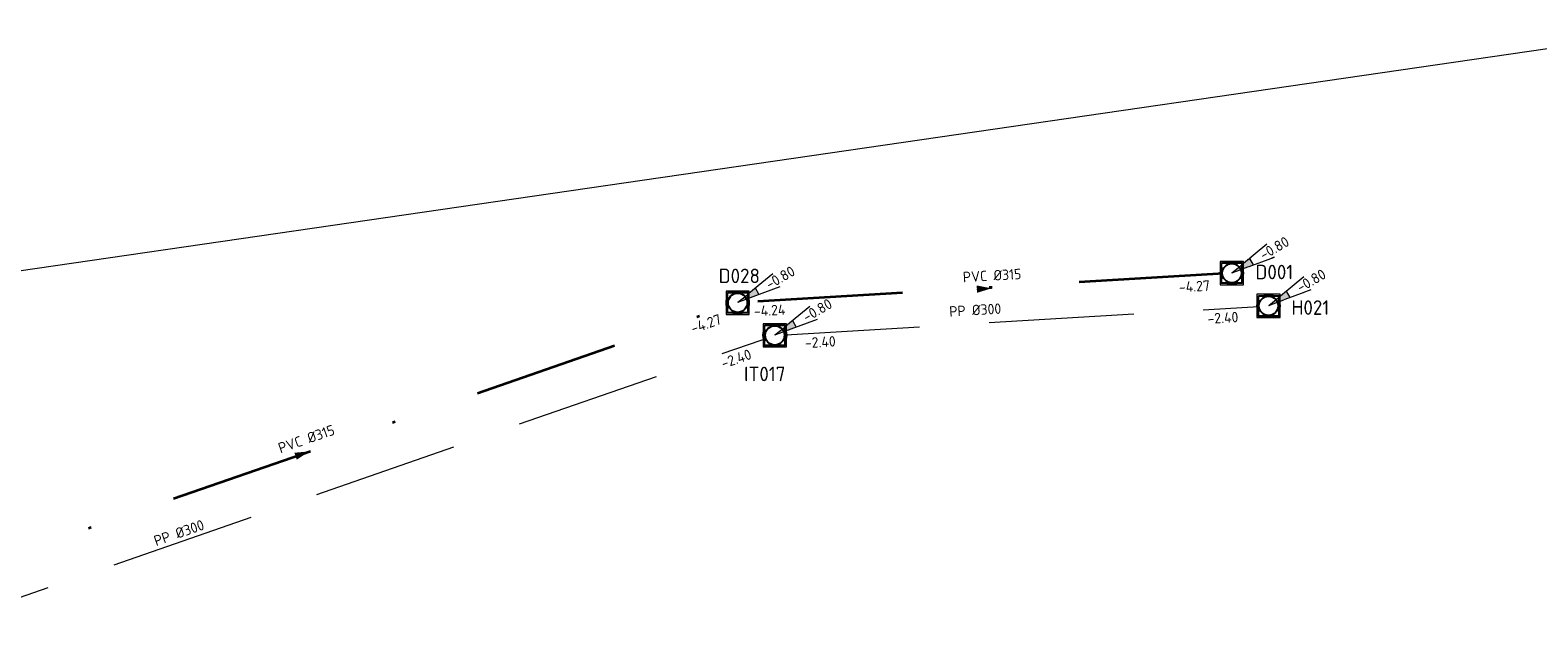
# Model space of a CAD drawing. Header units: metres. Extents: x 114894 to 115585, y 426496 to 426850.
# Tile 20 of 27: x 115237 to 115288, y 426622 to 426643. Entities that reach past the tile are written whole.
import ezdxf
from ezdxf.enums import TextEntityAlignment as Align
from ezdxf.lldxf.tags import DXFTag

# ---------------------------------------------------------------- set-up
doc = ezdxf.new("R2010")
doc.units = ezdxf.units.M
doc.header["$MEASUREMENT"] = 0
doc.linetypes.add('RI-DWA-SO', pattern=[11, 5, -3, 0, -3])
doc.linetypes.add('RI-HWA-SO', pattern=[7.4, 5, -2.4])
for name, color, linetype, lineweight in [('B-WE-RI-DWA_RIOOLPUT-OPHOOGTEBRENGEN-S-200', 253, 'Continuous', 18), ('B-WE-RI-DWA_RIOOLPUT_INSPECTIEPUT_REINIGENDEPUT-S-200', 253, 'Continuous', 18), ('B-WE-RI-DWA_STROMINGSRICHTING-S-200', 253, 'Continuous', 18), ('B-WE-RI-DWA_TRANSPORTLEIDING_PVC_315-G', 253, 'RI-DWA-SO', 35), ('B-WE-RI-HWA_RIOOLPUT-OPHOOGTEBRENGEN-S-200', 253, 'Continuous', 18), ('B-WE-RI-HWA_RIOOLPUT_INSPECTIEPUT-S-200', 253, 'Continuous', 18), ('B-WE-RI-HWA_TRANSPORTLEIDING_PP_300-G', 253, 'RI-HWA-SO', 18), ('B-WE-RI-PERSLEIDING-G', 253, 'RI-PERS-SO', 18), ('B-WE-RI-PUT-T35', 253, 'Continuous', 35), ('N01-WE-RI-HWA_RIOOLPUT_INSPECTIEPUT-S-200', 150, 'Continuous', 25)]:
    doc.layers.add(name, color=color, linetype=linetype, lineweight=lineweight)
doc.styles.add('NLCS-ISO', font='NLCS-ISO.ttf')
doc.styles.add('NLCS-ISO-M200-T25', font='NLCS-ISO.ttf')
doc.styles.get("Standard").update_dxf_attribs({"font": 'arial.ttf'})
tags = doc.linetypes.add('RI-PERS-SO', pattern='A,7,-2,["P",Standard,S=1.8,R=0,X=-0.5,Y=-0.9],-2,7,-2,[102,NLCS.shx,S=1,R=180,X=0,Y=0],-2', length=22).pattern_tags.tags
tags[6] = DXFTag(74, 10)

# ---------------------------------------------------------------- blocks, each defined once
blk = doc.blocks.new('SRI-PUT_OPHOOGTEBRENGEN_NIEUW-SO')
blk.add_wipeout([(-1.76, 1.74), (1.74, 1.74), (1.74, -1.76), (-1.76, -1.76)])
at = {"color": 0, "lineweight": -3}
blk.add_lwpolyline([(-1.76, 1.74), (1.74, 1.74), (1.74, -1.76), (-1.76, -1.76)], close=True, dxfattribs=at)
blk.add_circle((-0.01, -0.01), 1.66, dxfattribs=at)
blk = doc.blocks.new('SRI-PUT_ITR_01-SO')
for centre, radius in [((0, 0), 2), ((-1.75, 0.25), 0.004), ((-1.5, 0.75), 0.004), ((-1.25, 1.25), 0.004), ((-1.25, 0.25), 0.004), ((-1, 0.75), 0.004), ((-0.75, 1.25), 0.004), ((-0.75, 0.25), 0.004), ((-0.5, 1.75), 0.004), ((-0.5, 0.75), 0.004), ((-0.25, 1.25), 0.004), ((-0.25, 0.25), 0.004), ((0, 1.75), 0.004), ((0, 0.75), 0.004), ((0.25, 1.25), 0.004), ((0.25, 0.25), 0.004), ((0.5, 1.75), 0.004), ((0.5, 0.75), 0.004), ((0.75, 1.25), 0.004), ((0.75, 0.25), 0.004), ((1, 0.75), 0.004), ((1.25, 1.25), 0.004), ((1.25, 0.25), 0.004), ((1.5, 0.75), 0.004), ((1.75, 0.25), 0.004), ((-1.75, -0.75), 0.004), ((-1.5, -0.25), 0.004), ((-1.5, -1.25), 0.004), ((-1.25, -0.75), 0.004), ((-1, -0.25), 0.004), ((-1, -1.25), 0.004), ((-0.75, -0.75), 0.004), ((-0.75, -1.75), 0.004), ((-0.5, -0.25), 0.004), ((-0.5, -1.25), 0.004), ((-0.25, -0.75), 0.004), ((-0.25, -1.75), 0.004), ((0, -0.25), 0.004), ((0, -1.25), 0.004), ((0.25, -0.75), 0.004), ((0.25, -1.75), 0.004), ((0.5, -0.25), 0.004), ((0.5, -1.25), 0.004), ((0.75, -0.75), 0.004), ((0.75, -1.75), 0.004), ((1, -0.25), 0.004), ((1, -1.25), 0.004), ((1.25, -0.75), 0.004), ((1.5, -0.25), 0.004), ((1.5, -1.25), 0.004), ((1.75, -0.75), 0.004)]:
    blk.add_circle(centre, radius)
blk = doc.blocks.new('*U82')
at = {"color": 0, "transparency": 33554687}
blk.add_line((-0.2, 1.24), (0.2, -1.24), dxfattribs=at)
blk.add_solid([(0.2, -1.24), (-0.82, 1.15), (0.42, 1.34)], dxfattribs=at)
at = {"color": 0, "transparency": 33554687, "style": 'NLCS-ISO'}
for tag, p in [('BOB_LINKS', (-13.27, 72.84)), ('RIOOLINFO', (2.41, -1.11)), ('BOB_RECHTS', (9.91, -72.42))]:
    blk.add_attdef(tag, text='', height=1.8, rotation=279.0648, dxfattribs=at).set_placement(p, align=Align.MIDDLE_CENTER)
blk = doc.blocks.new('*U84')
at = {"color": 0, "transparency": 33554687}
blk.add_line((0.15, 1.25), (-0.15, -1.25), dxfattribs=at)
blk.add_solid([(-0.15, -1.25), (-0.48, 1.33), (0.78, 1.18)], dxfattribs=at)
at = {"color": 0, "transparency": 33554687, "style": 'NLCS-ISO'}
for tag, p in [('BOB_LINKS', (2.8, 37.08)), ('RIOOLINFO', (2.01, -1.73)), ('BOB_RECHTS', (-5.92, -35.75))]:
    blk.add_attdef(tag, text='', height=1.8, rotation=263.1737, dxfattribs=at).set_placement(p, align=Align.MIDDLE_CENTER)
blk = doc.blocks.new('*U86')
at = {"color": 0, "transparency": 33554687, "style": 'NLCS-ISO'}
for tag, p in [('BOB_RECHTS', (68.08, 20.88)), ('RIOOLINFO', (-28.91, -7.98)), ('BOB_LINKS', (-66.92, -23.92))]:
    blk.add_attdef(tag, text='', height=1.8, rotation=18.3595, dxfattribs=at).set_placement(p, align=Align.MIDDLE_CENTER)
blk = doc.blocks.new('*U77')
at = {"color": 0, "transparency": 33554687, "style": 'NLCS-ISO'}
for tag, p in [('RIOOLINFO', (-8.35, 1.89)), ('BOB_RECHTS', (34.88, 0)), ('BOB_LINKS', (-34.59, -3.25))]:
    blk.add_attdef(tag, text='', height=1.8, rotation=2.675, dxfattribs=at).set_placement(p, align=Align.MIDDLE_CENTER)
blk = doc.blocks.new('B-SRI-PUT_DWA-SO')
for p, q in [((-2, 0), (2, 0)), ((0, -2), (0, 2))]:
    blk.add_line(p, q)
blk.add_lwpolyline([(-2, -2), (2, -2), (2, 2), (-2, 2)], close=True)
blk.add_circle((0, 0), 2)
blk = doc.blocks.new('SRI-PUTDEKSELHOOGTE-SO')
h = blk.add_hatch(color=256)
h.dxf.hatch_style = 1
h.paths.add_polyline_path([(3.02, 2.49), (0, 0), (3.66, 1.37)])
for p, q in [((0, 0), (6.04, 4.97)), ((0, 0), (7.32, 2.74)), ((3.02, 2.49), (3.66, 1.37))]:
    blk.add_line(p, q)
at = {"style": 'NLCS-ISO'}
blk.add_attdef('PUTHGT', text='', height=1.8, rotation=30, dxfattribs=at).set_placement((5.02, 2.93), align=Align.MIDDLE_LEFT)
blk = doc.blocks.new('B-SRI-PUT_HWA-SO')
at = {"flags": 128}
blk.add_lwpolyline([(-2, -2), (2, -2), (2, 2), (-2, 2)], close=True, dxfattribs=at)
blk.add_circle((0, 0), 2)

msp = doc.modelspace()

# ---------------------------------------------------------------- linework, layer by layer
at = {"layer": 'B-WE-RI-DWA_TRANSPORTLEIDING_PVC_315-G', "transparency": 33554687, "flags": 128}
for points in [[(115277.664, 426634.417), (115260.904, 426633.415)], [(115230.956, 426623.03), (115260.904, 426633.415)]]:
    msp.add_lwpolyline(points, dxfattribs=at)
at = {"layer": 'B-WE-RI-HWA_TRANSPORTLEIDING_PP_300-G', "transparency": 33554687}
for points in [[(115262.183, 426632.29), (115279.052, 426633.298)], [(115232.405, 426621.964), (115262.183, 426632.29)]]:
    msp.add_lwpolyline(points, dxfattribs=at)
at = {"layer": 'B-WE-RI-PERSLEIDING-G', "transparency": 33554687}
msp.add_lwpolyline([(115293.252, 426642.802), (115223.381, 426632.657), (115201.091, 426630.371), (115102.214, 426624.512)], dxfattribs=at)

# ---------------------------------------------------------------- block references
at = {"layer": 'B-WE-RI-DWA_RIOOLPUT_INSPECTIEPUT_REINIGENDEPUT-S-200', "transparency": 33554687, "xscale": 0.2, "yscale": 0.2, "zscale": 0.2}
for p in [(115277.942, 426634.433), (115260.902, 426633.413)]:
    msp.add_blockref('B-SRI-PUT_DWA-SO', p, dxfattribs=at)
at = {"layer": 'B-WE-RI-DWA_STROMINGSRICHTING-S-200', "transparency": 33554687}
ref = msp.add_blockref('*U84', (115269.403, 426633.896), dxfattribs=dict(at, xscale=0.2000000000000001, yscale=0.2000000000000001, zscale=0.2000000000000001, rotation=100.0614679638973))
ref.add_attrib('RIOOLINFO', 'PVC %%c315', dxfattribs={"layer": '0', "color": 0, "height": 0.36, "rotation": 3.2351, "style": 'NLCS-ISO'}).set_placement((115269.674, 426634.352), align=Align.MIDDLE_CENTER)
ref.add_attrib('BOB_LINKS', '-4.24', dxfattribs={"layer": '0', "color": 0, "height": 0.36, "rotation": 3.2351, "style": 'NLCS-ISO'}).set_placement((115262.004, 426633.151), align=Align.MIDDLE_CENTER)
ref.add_attrib('BOB_RECHTS', '-4.27', dxfattribs={"layer": '0', "color": 0, "height": 0.36, "rotation": 3.2351, "style": 'NLCS-ISO'}).set_placement((115276.651, 426633.979), align=Align.MIDDLE_CENTER)
ref = msp.add_blockref('*U82', (115245.895, 426628.21), dxfattribs=dict(at, xscale=0.2000000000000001, yscale=0.2000000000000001, zscale=0.2000000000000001, rotation=100.0614679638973))
ref.add_attrib('RIOOLINFO', 'PVC %%c315', dxfattribs={"layer": '0', "color": 0, "height": 0.36, "rotation": 19.1263, "style": 'NLCS-ISO'}).set_placement((115246.03, 426628.723), align=Align.MIDDLE_CENTER)
ref.add_attrib('BOB_LINKS', '-4.17', dxfattribs={"layer": '0', "color": 0, "height": 0.36, "rotation": 19.1263, "style": 'NLCS-ISO'}).set_placement((115232.015, 426623.052), align=Align.MIDDLE_CENTER)
ref.add_attrib('BOB_RECHTS', '-4.27', dxfattribs={"layer": '0', "color": 0, "height": 0.36, "rotation": 19.1263, "style": 'NLCS-ISO'}).set_placement((115259.81, 426632.691), align=Align.MIDDLE_CENTER)
ref = msp.add_blockref('*U77', (115270.658, 426632.801), dxfattribs=dict(at, xscale=0.2, yscale=0.2, zscale=0.2, rotation=0.7646294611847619))
ref.add_attrib('RIOOLINFO', ' PP %%c300', dxfattribs={"layer": '0', "color": 0, "height": 0.36, "rotation": 3.4396, "style": 'NLCS-ISO'}).set_placement((115268.984, 426633.156), align=Align.MIDDLE_CENTER)
ref.add_attrib('BOB_LINKS', '-2.40', dxfattribs={"layer": '0', "color": 0, "height": 0.36, "rotation": 3.4396, "style": 'NLCS-ISO'}).set_placement((115263.75, 426632.059), align=Align.MIDDLE_CENTER)
ref.add_attrib('BOB_RECHTS', '-2.40', dxfattribs={"layer": '0', "color": 0, "height": 0.36, "rotation": 3.4396, "style": 'NLCS-ISO'}).set_placement((115277.633, 426632.894), align=Align.MIDDLE_CENTER)
ref = msp.add_blockref('*U86', (115247.294, 426627.127), dxfattribs=dict(at, xscale=0.2, yscale=0.2, zscale=0.2, rotation=0.7646294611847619))
ref.add_attrib('RIOOLINFO', ' PP %%c300', dxfattribs={"layer": '0', "color": 0, "height": 0.36, "rotation": 19.1242, "style": 'NLCS-ISO'}).set_placement((115241.534, 426625.454), align=Align.MIDDLE_CENTER)
ref.add_attrib('BOB_LINKS', '-2.40', dxfattribs={"layer": '0', "color": 0, "height": 0.36, "rotation": 19.1242, "style": 'NLCS-ISO'}).set_placement((115233.975, 426622.164), align=Align.MIDDLE_CENTER)
ref.add_attrib('BOB_RECHTS', '-2.40', dxfattribs={"layer": '0', "color": 0, "height": 0.36, "rotation": 19.1242, "style": 'NLCS-ISO'}).set_placement((115260.852, 426631.484), align=Align.MIDDLE_CENTER)
at = {"layer": 'B-WE-RI-HWA_RIOOLPUT_INSPECTIEPUT-S-200', "transparency": 33554687, "xscale": 0.2, "yscale": 0.2, "zscale": 0.2}
msp.add_blockref('B-SRI-PUT_HWA-SO', (115262.184, 426632.291), dxfattribs=at)
at = {"layer": 'N01-WE-RI-HWA_RIOOLPUT_INSPECTIEPUT-S-200', "transparency": 33554687, "xscale": 0.2, "yscale": 0.2, "zscale": 0.2, "rotation": 3.691019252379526}
msp.add_blockref('SRI-PUT_ITR_01-SO', (115262.184, 426632.292), dxfattribs=at)

# ---------------------------------------------------------------- next in the draw order: block references
at = {"layer": 'B-WE-RI-DWA_RIOOLPUT-OPHOOGTEBRENGEN-S-200', "linetype": 'ByBlock', "transparency": 33554687, "xscale": 0.2000000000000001, "yscale": 0.2000000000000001, "zscale": 0.2000000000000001}
msp.add_blockref('SRI-PUT_OPHOOGTEBRENGEN_NIEUW-SO', (115277.943, 426634.435), dxfattribs=at)
at = {"layer": 'B-WE-RI-HWA_RIOOLPUT-OPHOOGTEBRENGEN-S-200', "linetype": 'ByBlock', "transparency": 33554687, "xscale": 0.2000000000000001, "yscale": 0.2000000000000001, "zscale": 0.2000000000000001}
msp.add_blockref('SRI-PUT_OPHOOGTEBRENGEN_NIEUW-SO', (115262.184, 426632.292), dxfattribs=at)

# ---------------------------------------------------------------- next in the draw order: texts
at = {"layer": 'B-WE-RI-PUT-T35', "transparency": 33554661, "char_height": 0.5, "attachment_point": 1, "style": 'NLCS-ISO-M200-T25', "bg_fill": 2}
for s, insert in [('D028', (115260.247, 426634.588)), ('IT017', (115261.12, 426631.211))]:
    msp.add_mtext_dynamic_manual_height_columns(s, width=0.75769, gutter_width=3.5, heights=[0.7], dxfattribs=dict(at, insert=insert))

# ---------------------------------------------------------------- next in the draw order: block references
at = {"layer": 'B-WE-RI-DWA_RIOOLPUT-OPHOOGTEBRENGEN-S-200', "linetype": 'ByBlock', "transparency": 33554687, "xscale": 0.2000000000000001, "yscale": 0.2000000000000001, "zscale": 0.2000000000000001}
msp.add_blockref('SRI-PUT_OPHOOGTEBRENGEN_NIEUW-SO', (115260.904, 426633.415), dxfattribs=at)
at = {"layer": 'B-WE-RI-DWA_RIOOLPUT-OPHOOGTEBRENGEN-S-200', "linetype": 'ByBlock', "transparency": 33554687, "xscale": 0.2, "yscale": 0.2, "zscale": 0.2}
msp.add_blockref('SRI-PUTDEKSELHOOGTE-SO', (115262.185, 426632.304), dxfattribs=at).add_auto_attribs({'PUTHGT': '-0.80'})

# ---------------------------------------------------------------- next in the draw order: texts
at = {"layer": 'B-WE-RI-PUT-T35', "transparency": 33554661, "insert": (115278.756, 426634.722), "char_height": 0.5, "attachment_point": 1, "style": 'NLCS-ISO-M200-T25', "bg_fill": 2}
msp.add_mtext_dynamic_manual_height_columns('D001', width=0.75769, gutter_width=3.5, heights=[0.7], dxfattribs=at)

# ---------------------------------------------------------------- next in the draw order: block references
at = {"layer": 'B-WE-RI-DWA_RIOOLPUT-OPHOOGTEBRENGEN-S-200', "linetype": 'ByBlock', "transparency": 33554687, "xscale": 0.2, "yscale": 0.2, "zscale": 0.2}
for p in [(115277.944, 426634.445), (115260.905, 426633.428)]:
    msp.add_blockref('SRI-PUTDEKSELHOOGTE-SO', p, dxfattribs=at).add_auto_attribs({'PUTHGT': '-0.80'})

# ---------------------------------------------------------------- next in the draw order: texts
at = {"layer": 'B-WE-RI-PUT-T35', "transparency": 33554661, "insert": (115279.997, 426633.497), "char_height": 0.5, "attachment_point": 1, "style": 'NLCS-ISO-M200-T25', "bg_fill": 2}
msp.add_mtext_dynamic_manual_height_columns('H021', width=0.75769, gutter_width=3.5, heights=[0.7], dxfattribs=at)

# ---------------------------------------------------------------- next in the draw order: block references
at = {"layer": 'B-WE-RI-HWA_RIOOLPUT_INSPECTIEPUT-S-200', "transparency": 33554687, "xscale": 0.2, "yscale": 0.2, "zscale": 0.2}
msp.add_blockref('B-SRI-PUT_HWA-SO', (115279.207, 426633.307), dxfattribs=at)

# ---------------------------------------------------------------- next in the draw order: block references
at = {"layer": 'B-WE-RI-HWA_RIOOLPUT-OPHOOGTEBRENGEN-S-200', "linetype": 'ByBlock', "transparency": 33554687, "xscale": 0.2000000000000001, "yscale": 0.2000000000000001, "zscale": 0.2000000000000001}
msp.add_blockref('SRI-PUT_OPHOOGTEBRENGEN_NIEUW-SO', (115279.209, 426633.309), dxfattribs=at)

# ---------------------------------------------------------------- next in the draw order: block references
at = {"layer": 'B-WE-RI-DWA_RIOOLPUT-OPHOOGTEBRENGEN-S-200', "linetype": 'ByBlock', "transparency": 33554687, "xscale": 0.2, "yscale": 0.2, "zscale": 0.2}
msp.add_blockref('SRI-PUTDEKSELHOOGTE-SO', (115279.212, 426633.324), dxfattribs=at).add_auto_attribs({'PUTHGT': '-0.80'})

doc.saveas('drawing.dxf')
